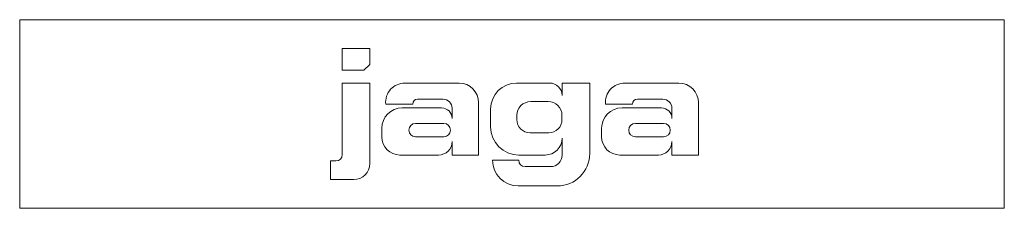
# Model space of a CAD drawing. Header units: millimetres. Extents: x -300 to 300, y 0 to 115.
import ezdxf

# ---------------------------------------------------------------- set-up
doc = ezdxf.new("R2010")
doc.units = ezdxf.units.MM

# ---------------------------------------------------------------- blocks, each defined once
blk = doc.blocks.new('RSen_56_ME_FB_LOD200 - convector - hybrid_jaga - biww0_02006010-hyb - wall recessed - 10_jaga_built-in wall hybrid aco_lxhxd 600x200x115 mm-281965-top')
at = {"lineweight": 18}
for p, q in [((300, 115), (-300, 115)), ((-300, 115), (-300, 0)), ((300, 0), (300, 115)), ((-300, 0), (300, 0))]:
    blk.add_line(p, q, dxfattribs=at)
blk = doc.blocks.new('RSen_55_GM_FB_logo - SH_jaga - standard-260147-top')
at = {"lineweight": 18}
for p, q in [((-103.4, 97.5), (-103.4, 84.21)), ((-86.66, 97.5), (-103.4, 97.5)), ((-86.66, 87.76), (-86.66, 97.5)), ((-103.4, 84.21), (-90.21, 84.21)), ((-90.21, 84.21), (-86.66, 87.76)), ((-86.66, 76.35), (-103.4, 76.35)), ((-103.4, 76.35), (-103.4, 32.81)), ((-86.66, 27.28), (-86.66, 76.35)), ((-32.24, 76.35), (-65.3, 76.35)), ((22.97, 76.35), (2.79, 76.35)), ((47.36, 76.35), (30.52, 76.35)), ((30.52, 76.35), (30.52, 68.8)), ((47.36, 33.45), (47.36, 76.35)), ((101.73, 76.35), (68.67, 76.35)), ((-57.58, 66.52), (-41.99, 66.52)), ((76.38, 66.52), (91.98, 66.52)), ((-76.98, 63.58), (-60.52, 63.58)), ((-42.93, 61.22), (-66.92, 61.22)), ((-36.51, 61.05), (-36.51, 54.8)), ((-20.33, 32.5), (-20.33, 64.44)), ((-13, 60.56), (-13, 49.75)), ((11.42, 65.07), (22.07, 65.07)), ((56.99, 63.58), (73.45, 63.58)), ((91.04, 61.22), (67.05, 61.22)), ((97.46, 61.05), (97.46, 54.8)), ((113.63, 32.5), (113.63, 64.44)), ((2.98, 54.05), (2.98, 56.63)), ((30.46, 56.68), (30.46, 54.08)), ((-79.35, 48.79), (-79.35, 43.59)), ((-58.79, 51.77), (-41.58, 51.77)), ((54.61, 48.79), (54.61, 43.59)), ((75.18, 51.77), (92.39, 51.77)), ((-41.58, 43.61), (-58.79, 43.61)), ((22.37, 45.99), (11.05, 45.99)), ((30.52, 42.76), (30.52, 32.46)), ((92.39, 43.61), (75.18, 43.61)), ((-36.51, 40.75), (-36.51, 32.5)), ((97.46, 40.75), (97.46, 32.5)), ((-68.26, 32.5), (-44.76, 32.5)), ((-36.51, 32.5), (-20.33, 32.5)), ((4.25, 32.5), (20.26, 32.5)), ((65.7, 32.5), (89.21, 32.5)), ((97.46, 32.5), (113.63, 32.5)), ((-107.33, 28.88), (-110.65, 28.88)), ((-110.65, 28.88), (-110.65, 17.5)), ((4.08, 29.35), (-11.86, 29.35)), ((23.46, 25.4), (8.03, 25.4)), ((-110.65, 17.5), (-96.44, 17.5)), ((3.84, 13.65), (27.56, 13.65))]:
    blk.add_line(p, q, dxfattribs=at)
for centre, radius, start, end in [((-65.3, 64.62), 11.73, 90, 185.06131), ((-32.24, 64.44), 11.9, 360, 90), ((2.79, 60.56), 15.79, 90, 180), ((22.97, 68.8), 7.55, 360, 90), ((68.67, 64.62), 11.73, 90, 185.06131), ((101.73, 64.44), 11.9, 360, 90), ((-57.58, 63.58), 2.94, 90, 180), ((-41.99, 61.05), 5.48, 360, 90), ((76.38, 63.58), 2.94, 90, 180), ((91.98, 61.05), 5.48, 0, 90), ((-66.92, 48.79), 12.43, 90, 180), ((-42.93, 54.8), 6.42, 360, 90), ((11.42, 56.63), 8.44, 90, 180), ((22.07, 56.68), 8.39, 360, 90), ((67.05, 48.79), 12.43, 90, 180), ((91.04, 54.8), 6.42, 360, 90), ((11.05, 54.05), 8.07, 180, 270), ((22.37, 54.08), 8.09, 270, 360), ((-58.79, 47.69), 4.08, 90, 270), ((-41.58, 47.69), 4.08, 270, 90), ((4.25, 49.75), 17.25, 180, 270), ((75.18, 47.69), 4.08, 90, 270), ((92.39, 47.69), 4.08, 270, 90), ((-68.26, 43.59), 11.09, 180, 270), ((20.26, 42.76), 10.26, 270, 360), ((65.7, 43.59), 11.09, 180, 270), ((-44.76, 40.75), 8.25, 270, 360), ((89.21, 40.75), 8.25, 270, 360), ((-107.33, 32.81), 3.93, 270, 360), ((23.46, 32.46), 7.06, 270, 0), ((27.56, 33.45), 19.8, 270, 360), ((-96.44, 27.28), 9.78, 270, 360), ((3.84, 29.35), 15.7, 180, 270), ((8.03, 29.35), 3.95, 180, 270)]:
    blk.add_arc(centre, radius, start, end, dxfattribs=at)

msp = doc.modelspace()

# ---------------------------------------------------------------- block references
at = {"lineweight": 18}
for name in ['RSen_56_ME_FB_LOD200 - convector - hybrid_jaga - biww0_02006010-hyb - wall recessed - 10_jaga_built-in wall hybrid aco_lxhxd 600x200x115 mm-281965-top', 'RSen_55_GM_FB_logo - SH_jaga - standard-260147-top']:
    msp.add_blockref(name, (0, 0), dxfattribs=at)

doc.saveas('drawing.dxf')
